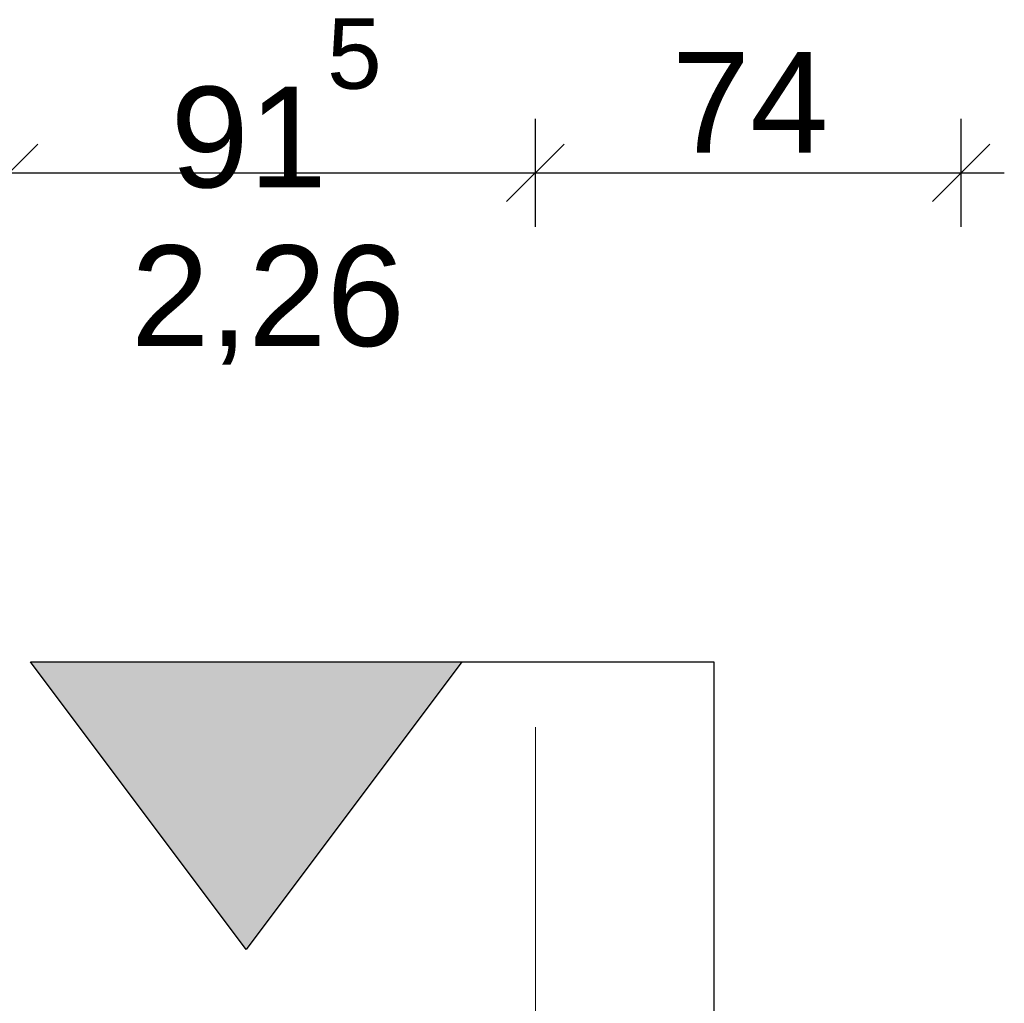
# Model space of a CAD drawing. Extents: x -73 to 183, y -4 to 85.
# Tile 60 of 98: x -15.73 to -14.01, y 41.78 to 43.49. Entities that reach past the tile are written whole.
import ezdxf

# ---------------------------------------------------------------- set-up
doc = ezdxf.new("R2010")
doc.units = 0
doc.header["$MEASUREMENT"] = 0
doc.linetypes.add('Strichlinie', pattern=[0.005644, 0.002822, -0.002822])
doc.linetypes.add('Strichpunktlinie', pattern=[0.006703, 0.003528, -0.001764, 0, -0.001411])
for name, color, linetype in [('0._EG_2_P_BM_AUSSEN', 7, 'Continuous'), ('0._EG_2_P_ZE_ACHSEN', 7, 'Continuous'), ('0._EG_2_P_ZE_SYMBOL', 7, 'Continuous'), ('0._EG_2_R_NT_DACH', 7, 'Continuous')]:
    doc.layers.add(name, color=color, linetype=linetype)
doc.styles.add('ERSTELLTER_STIL_1', font='ARIAL.TTF')

msp = doc.modelspace()

# ---------------------------------------------------------------- hatches: boundary and pattern name
at = {"layer": '0._EG_2_P_ZE_SYMBOL', "linetype": 'Continuous', "ltscale": 1000}
msp.add_hatch(color=256, dxfattribs=at).paths.add_polyline_path([(-14.9564, 42.375), (-15.7064, 42.375), (-15.3314, 41.875)], flags=0)

# ---------------------------------------------------------------- linework, layer by layer
at = {"layer": '0._EG_2_P_BM_AUSSEN', "linetype": 'Continuous', "ltscale": 1000}
for p, q in [((-14.8287, 43.1312), (-14.8287, 43.3187)), ((-14.0887, 43.1312), (-14.0887, 43.3187)), ((-15.6937, 43.275), (-15.7937, 43.175)), ((-14.7787, 43.275), (-14.8787, 43.175)), ((-14.1387, 43.175), (-14.0387, 43.275)), ((-15.7437, 43.225), (-14.8287, 43.225)), ((-14.8287, 43.225), (-14.0887, 43.225)), ((-14.0887, 43.225), (-14.0137, 43.225))]:
    msp.add_line(p, q, dxfattribs=at)
at = {"layer": '0._EG_2_P_ZE_ACHSEN', "color": 9, "linetype": 'Strichpunktlinie', "lineweight": 18, "ltscale": 1000}
msp.add_line((-14.8287, 42.2612), (-14.8287, 41.3121), dxfattribs=at)
at = {"layer": '0._EG_2_P_ZE_SYMBOL', "linetype": 'Continuous', "ltscale": 1000}
for p, q in [((-15.3314, 41.875), (-15.7064, 42.375)), ((-15.7064, 42.375), (-14.9564, 42.375)), ((-14.9564, 42.375), (-15.3314, 41.875))]:
    msp.add_line(p, q, dxfattribs=at)
at = {"layer": '0._EG_2_R_NT_DACH', "linetype": 'Strichlinie', "ltscale": 1000}
for p, q in [((-32.2787, 42.375), (-14.5187, 42.375)), ((-14.5187, 42.375), (-14.5187, 41.625))]:
    msp.add_line(p, q, dxfattribs=at)

# ---------------------------------------------------------------- texts
at = {"layer": '0._EG_2_P_BM_AUSSEN', "linetype": 'Continuous', "char_height": 0.175, "attachment_point": 7, "style": 'ERSTELLTER_STIL_1'}
for s, insert in [('{91\\A1{\\H0.7x;\\S5^  ;}}', (-15.4628, 43.1971)), ('{74}', (-14.5915, 43.26)), ('{2,26}', (-15.5315, 42.8912))]:
    msp.add_mtext(s, dxfattribs=dict(at, insert=insert))

doc.saveas('drawing.dxf')
